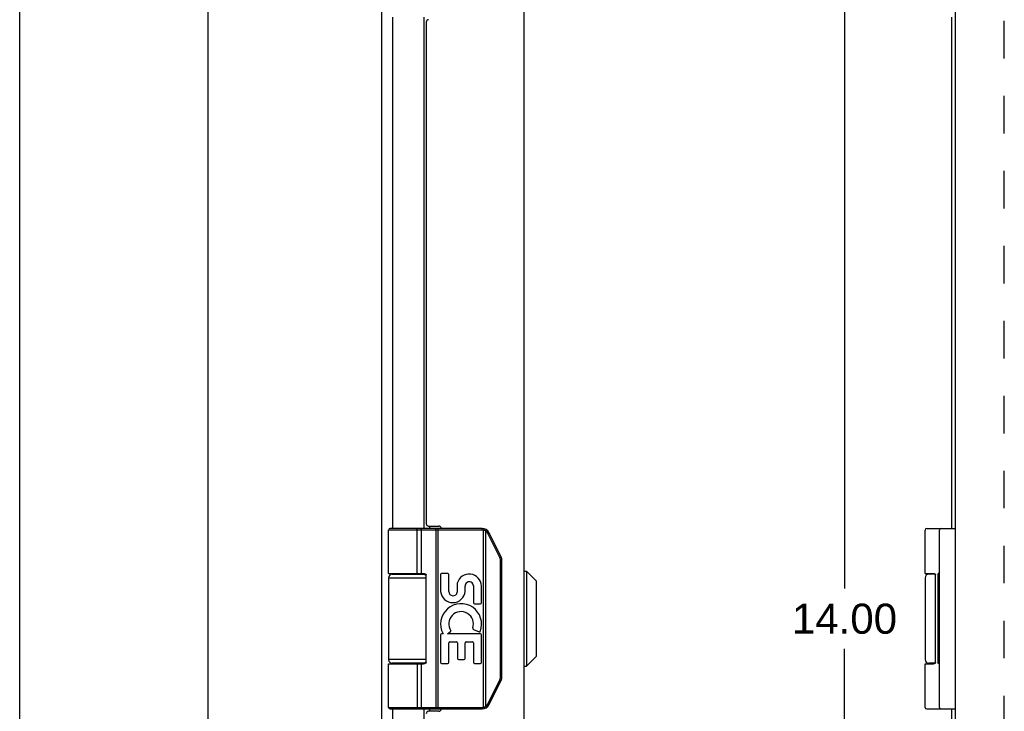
# Model space of a CAD drawing. Header units: inches. Extents: x 0 to 56.7, y 0 to 36.7.
# Tile 6 of 14: x 0 to 8.2, y 18 to 23.7. Entities that reach past the tile are written whole.
import ezdxf

# ---------------------------------------------------------------- set-up
doc = ezdxf.new("R2010")
doc.units = ezdxf.units.IN
doc.header["$LTSCALE"] = 3.116667
doc.header["$MEASUREMENT"] = 0
doc.linetypes.add('HIDDEN', pattern=[0.2, 0.1, -0.1])
doc.layers.get('0').update_dxf_attribs({"linetype": 'CONTINUOUS'})
for name, color, linetype in [('02___PRT_ALL_AXES', 7, 'CONTINUOUS'), ('DEFAULT_2', 8, 'HIDDEN'), ('DIMENSIONS', 7, 'CONTINUOUS')]:
    doc.layers.add(name, color=color, linetype=linetype)
doc.styles.get("Standard").update_dxf_attribs({"font": 'arial.ttf'})
doc.dimstyles.new('DIMSTYLE_1', dxfattribs={"dimtxt": 0.25, "dimasz": 0.333333, "dimexe": 0.09, "dimexo": 0.07, "dimgap": 0.0375, "dimtad": 0, "dimtih": 1, "dimtoh": 1, "dimzin": 4, "dimdsep": 46, "dimtxsty": 'Standard', "dimblk": '_FILLED', "dimblk1": '_FILLED', "dimblk2": '_FILLED', "dimcen": 0.09, "dimazin": 1, "dimtfac": 1, "dimtofl": 0, "dimtmove": 0, "dimatfit": 3, "dimldrblk": '_FILLED', "dimfxl": 0, "dimtolj": 1, "dimtzin": 4, "dimarcsym": 0})

# ---------------------------------------------------------------- blocks, each defined once
blk = doc.blocks.new('_FILLED')
at = {"color": 0, "linetype": 'ByBlock'}
blk.add_solid([(0, 0), (-1, 0.2), (-1, -0.2)], dxfattribs=at)
blk = doc.blocks.new('*D6')
at = {"layer": 'DIMENSIONS', "color": 2, "linetype": 'Continuous'}
for p, q in [((7.5698, 25.7204), (6.5529, 25.7204)), ((6.8529, 25.7204), (6.8529, 18.9704)), ((6.8529, 11.7204), (6.8529, 18.4704)), ((7.5698, 11.7204), (6.5529, 11.7204))]:
    blk.add_line(p, q, dxfattribs=at)
at = {"layer": 'DIMENSIONS', "color": 2, "linetype": 'Continuous', "xscale": 0.3333333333, "yscale": 0.3333333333, "zscale": 0.3333333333}
for p, rotation in [((6.8529, 25.7204), 90), ((6.8529, 11.7204), 270)]:
    blk.add_blockref('_FILLED', p, dxfattribs=dict(at, rotation=rotation))
at = {"layer": 'DIMENSIONS', "color": 2, "linetype": 'Continuous', "insert": (6.8529, 18.8454), "char_height": 0.25, "width": 0.873606, "attachment_point": 2, "line_spacing_factor": 0.9}
blk.add_mtext('14.00', dxfattribs=at)

msp = doc.modelspace()

# ---------------------------------------------------------------- linework, layer by layer
at = {"color": 7, "linetype": 'Continuous'}
for p, q in [((0, 0), (0, 36.6667)), ((3.8427, 19.4704), (3.0783, 19.4704)), ((3.2958, 19.4704), (3.2957, 19.4704)), ((3.2959, 19.4704), (3.2958, 19.4704)), ((3.296, 19.4704), (3.2959, 19.4704)), ((3.2961, 19.4704), (3.296, 19.4704)), ((3.4781, 17.9704), (3.4781, 19.4704)), ((3.8427, 19.4574), (3.8427, 19.4704)), ((7.5358, 19.4704), (7.7726, 19.4704)), ((3.8427, 19.4574), (3.0653, 19.4574)), ((3.3022, 19.0954), (3.3022, 19.4576)), ((3.3022, 19.0954), (3.3022, 19.4576)), ((3.3382, 19.0954), (3.3382, 19.4574)), ((3.4584, 19.4656), (3.4584, 19.4659)), ((3.4585, 19.4653), (3.4584, 19.4656)), ((3.4585, 19.4649), (3.4585, 19.4653)), ((3.4586, 19.4646), (3.4585, 19.4649)), ((3.4586, 19.4642), (3.4586, 19.4646)), ((3.4586, 19.4638), (3.4586, 19.4642)), ((3.4587, 19.4634), (3.4586, 19.4638)), ((3.4587, 19.4631), (3.4587, 19.4634)), ((3.4587, 19.4627), (3.4587, 19.4631)), ((3.4587, 19.4623), (3.4587, 19.4627)), ((3.4588, 19.4619), (3.4587, 19.4623)), ((3.4588, 19.4614), (3.4588, 19.4619)), ((3.4588, 19.461), (3.4588, 19.4614)), ((3.4588, 19.4606), (3.4588, 19.461)), ((3.4588, 19.4602), (3.4588, 19.4606)), ((3.4589, 19.4598), (3.4588, 19.4602)), ((3.4589, 19.4593), (3.4589, 19.4598)), ((3.4589, 19.4589), (3.4589, 19.4593)), ((3.4589, 19.4585), (3.4589, 19.4589)), ((3.4589, 19.458), (3.4589, 19.4585)), ((3.4589, 19.4576), (3.4589, 19.458)), ((3.4589, 19.4576), (3.4589, 17.9832)), ((3.8546, 19.4559), (3.8578, 19.4685)), ((3.8546, 17.9848), (3.8546, 19.4559)), ((3.872, 19.4491), (3.8722, 19.4494)), ((3.872, 17.9917), (3.872, 19.4491)), ((3.8722, 19.4494), (3.8725, 19.45)), ((3.8725, 19.45), (3.8729, 19.4505)), ((3.8729, 19.4505), (3.8732, 19.4511)), ((3.8732, 19.4511), (3.8735, 19.4516)), ((3.8735, 19.4516), (3.8739, 19.4521)), ((3.8739, 19.4521), (3.8741, 19.4525)), ((3.8741, 19.4525), (3.8743, 19.4528)), ((3.8743, 19.4528), (3.8745, 19.4531)), ((3.8745, 19.4531), (3.8747, 19.4535)), ((3.8747, 19.4535), (3.8748, 19.4538)), ((3.8748, 19.4538), (3.875, 19.4541)), ((3.875, 19.4541), (3.8752, 19.4544)), ((3.8752, 19.4544), (3.8754, 19.4547)), ((3.8754, 19.4547), (3.8755, 19.455)), ((3.8755, 19.455), (3.8757, 19.4553)), ((3.8757, 19.4553), (3.8759, 19.4556)), ((3.8759, 19.4556), (3.876, 19.4559)), ((3.876, 19.4559), (3.8762, 19.4562)), ((3.8762, 19.4562), (3.8763, 19.4565)), ((3.8763, 19.4565), (3.8764, 19.4567)), ((3.8888, 19.43), (3.8894, 19.4303)), ((3.9899, 19.2278), (3.8888, 19.43)), ((3.8894, 19.4303), (3.8901, 19.4307)), ((3.8901, 19.4307), (3.8909, 19.4311)), ((3.8909, 19.4311), (3.8916, 19.4315)), ((3.8916, 19.4315), (3.8923, 19.4319)), ((3.8923, 19.4319), (3.893, 19.4322)), ((3.893, 19.4322), (3.8936, 19.4326)), ((3.8936, 19.4326), (3.8941, 19.4329)), ((3.8941, 19.4329), (3.8946, 19.4331)), ((3.8946, 19.4331), (3.895, 19.4334)), ((3.895, 19.4334), (3.8954, 19.4336)), ((3.8954, 19.4336), (3.8958, 19.4338)), ((3.8958, 19.4338), (3.8961, 19.434)), ((3.8961, 19.434), (3.8963, 19.4341)), ((3.8963, 19.4341), (3.8965, 19.4343)), ((3.8965, 19.4343), (3.8968, 19.4344)), ((3.8968, 19.4344), (3.897, 19.4345)), ((3.897, 19.4345), (3.8972, 19.4346)), ((3.8972, 19.4346), (3.8973, 19.4348)), ((3.9997, 19.2336), (3.8986, 19.4358)), ((7.6426, 17.9834), (7.6426, 19.4574)), ((3.9899, 19.2278), (3.9907, 19.2282)), ((3.9907, 19.2282), (3.9914, 19.2286)), ((3.9914, 19.2286), (3.9922, 19.2289)), ((3.9922, 19.2289), (3.9929, 19.2293)), ((3.9929, 19.2293), (3.9936, 19.2297)), ((3.9936, 19.2297), (3.9943, 19.2301)), ((3.9943, 19.2301), (3.9948, 19.2303)), ((3.9948, 19.2303), (3.9952, 19.2306)), ((3.9952, 19.2306), (3.9957, 19.2309)), ((3.9957, 19.2309), (3.9961, 19.2311)), ((3.9961, 19.2311), (3.9965, 19.2313)), ((3.9965, 19.2313), (3.9969, 19.2316)), ((3.9969, 19.2316), (3.9972, 19.2317)), ((3.9972, 19.2317), (3.9974, 19.2319)), ((3.9974, 19.2319), (3.9977, 19.232)), ((3.9977, 19.232), (3.9979, 19.2321)), ((3.9979, 19.2321), (3.9981, 19.2323)), ((3.9981, 19.2323), (3.9983, 19.2324)), ((3.9983, 19.2324), (3.9985, 19.2325)), ((3.9951, 19.2056), (4.0063, 19.2056)), ((3.9951, 18.2351), (3.9951, 19.2056)), ((4.0063, 18.2351), (4.0063, 19.2056)), ((3.0953, 19.0904), (3.3741, 19.0904)), ((3.3763, 18.3554), (3.3763, 19.0854)), ((4.1911, 19.1144), (4.2098, 19.1144)), ((4.1911, 18.3263), (4.1911, 19.1144)), ((4.2098, 19.1144), (4.2098, 18.3263)), ((4.2098, 19.1144), (4.293, 19.0313)), ((7.6067, 19.0904), (7.5528, 19.0904)), ((7.6083, 18.3554), (7.6083, 19.0854)), ((3.0653, 19.0604), (3.3763, 19.0604)), ((4.293, 18.4095), (4.293, 19.0313)), ((4.295, 18.4145), (4.295, 19.0263)), ((4.2098, 18.3263), (4.293, 18.4095)), ((3.3763, 18.3804), (3.0653, 18.3804)), ((3.0653, 18.3454), (3.3564, 18.3454)), ((3.3741, 18.3504), (3.0953, 18.3504)), ((3.3382, 17.9834), (3.3382, 18.3454)), ((4.1911, 18.3263), (4.2098, 18.3263)), ((7.5228, 18.3454), (7.5926, 18.3454)), ((7.6067, 18.3504), (7.5528, 18.3504)), ((3.8888, 18.0108), (3.9899, 18.213)), ((3.8986, 18.0049), (3.9997, 18.2072)), ((3.9899, 18.213), (3.9909, 18.2125)), ((3.9909, 18.2125), (3.9916, 18.2121)), ((3.9916, 18.2121), (3.9924, 18.2117)), ((3.9924, 18.2117), (3.9931, 18.2114)), ((3.9931, 18.2114), (3.9938, 18.211)), ((3.9938, 18.211), (3.9943, 18.2107)), ((3.9943, 18.2107), (3.9948, 18.2104)), ((3.9948, 18.2104), (3.9952, 18.2102)), ((3.9951, 18.2351), (4.0063, 18.2351)), ((3.9952, 18.2102), (3.9957, 18.2099)), ((3.9957, 18.2099), (3.9961, 18.2097)), ((3.9961, 18.2097), (3.9965, 18.2094)), ((3.9965, 18.2094), (3.9969, 18.2092)), ((3.9969, 18.2092), (3.9972, 18.2091)), ((3.9972, 18.2091), (3.9974, 18.2089)), ((3.9974, 18.2089), (3.9977, 18.2088)), ((3.9977, 18.2088), (3.9979, 18.2086)), ((3.9979, 18.2086), (3.9981, 18.2085)), ((3.9981, 18.2085), (3.9983, 18.2084)), ((3.8888, 18.0108), (3.8897, 18.0103)), ((3.8897, 18.0103), (3.8905, 18.0099)), ((3.8905, 18.0099), (3.8912, 18.0095)), ((3.8912, 18.0095), (3.892, 18.0091)), ((3.892, 18.0091), (3.8927, 18.0087)), ((3.8927, 18.0087), (3.8933, 18.0084)), ((3.8933, 18.0084), (3.8938, 18.0081)), ((3.8938, 18.0081), (3.8943, 18.0078)), ((3.8943, 18.0078), (3.8947, 18.0076)), ((3.8947, 18.0076), (3.8951, 18.0073)), ((3.8951, 18.0073), (3.8956, 18.0071)), ((3.8956, 18.0071), (3.8958, 18.0069)), ((3.8958, 18.0069), (3.8961, 18.0068)), ((3.8961, 18.0068), (3.8963, 18.0067)), ((3.8963, 18.0067), (3.8965, 18.0065)), ((3.8965, 18.0065), (3.8968, 18.0064)), ((3.8968, 18.0064), (3.897, 18.0063)), ((3.897, 18.0063), (3.8972, 18.0061)), ((3.0653, 17.9834), (3.8427, 17.9834)), ((3.0783, 17.9704), (3.8427, 17.9704)), ((3.2958, 17.9704), (3.2957, 17.9704)), ((3.2959, 17.9704), (3.2958, 17.9704)), ((3.296, 17.9704), (3.2959, 17.9704)), ((3.2961, 17.9704), (3.296, 17.9704)), ((3.2962, 17.9704), (3.2961, 17.9704)), ((3.4585, 17.9755), (3.4584, 17.9752)), ((3.4586, 17.9762), (3.4585, 17.9759)), ((3.4585, 17.9759), (3.4585, 17.9755)), ((3.4587, 17.9773), (3.4586, 17.977)), ((3.4586, 17.977), (3.4586, 17.9766)), ((3.4586, 17.9766), (3.4586, 17.9762)), ((3.4588, 17.9789), (3.4587, 17.9785)), ((3.4587, 17.9785), (3.4587, 17.9781)), ((3.4587, 17.9781), (3.4587, 17.9777)), ((3.4587, 17.9777), (3.4587, 17.9773)), ((3.4589, 17.981), (3.4588, 17.9806)), ((3.4588, 17.9806), (3.4588, 17.9802)), ((3.4588, 17.9802), (3.4588, 17.9797)), ((3.4588, 17.9797), (3.4588, 17.9793)), ((3.4588, 17.9793), (3.4588, 17.9789)), ((3.4589, 17.9832), (3.4589, 17.9827)), ((3.4589, 17.9827), (3.4589, 17.9823)), ((3.4589, 17.9823), (3.4589, 17.9819)), ((3.4589, 17.9819), (3.4589, 17.9814)), ((3.4589, 17.9814), (3.4589, 17.981)), ((3.8427, 17.9834), (3.8427, 17.9704)), ((3.8546, 17.9848), (3.8578, 17.9722)), ((3.872, 17.9917), (3.8723, 17.9912)), ((3.8723, 17.9912), (3.8726, 17.9906)), ((3.8726, 17.9906), (3.873, 17.9901)), ((3.873, 17.9901), (3.8733, 17.9895)), ((3.8733, 17.9895), (3.8736, 17.989)), ((3.8736, 17.989), (3.874, 17.9885)), ((3.874, 17.9885), (3.8742, 17.9882)), ((3.8742, 17.9882), (3.8744, 17.9878)), ((3.8744, 17.9878), (3.8746, 17.9875)), ((3.8746, 17.9875), (3.8748, 17.9872)), ((3.8748, 17.9872), (3.8749, 17.9868)), ((3.8749, 17.9868), (3.8751, 17.9865)), ((3.8751, 17.9865), (3.8753, 17.9862)), ((3.8753, 17.9862), (3.8755, 17.9859)), ((3.8755, 17.9859), (3.8756, 17.9856)), ((3.8756, 17.9856), (3.8758, 17.9853)), ((3.8758, 17.9853), (3.8759, 17.985)), ((3.8759, 17.985), (3.8761, 17.9847)), ((3.8761, 17.9847), (3.8762, 17.9845)), ((7.5358, 17.9704), (7.7726, 17.9704))]:
    msp.add_line(p, q, dxfattribs=at)
at = {"color": 3, "linetype": 'Continuous'}
for p, q in [((3.0069, 25.6604), (3.0069, 11.7804)), ((7.7726, 25.6254), (7.7726, 11.8154)), ((1.5628, 25.6004), (1.5628, 11.8404)), ((4.188, 25.5704), (4.188, 11.8704)), ((3.0988, 23.7204), (3.0988, 19.4704)), ((3.3617, 19.4704), (3.3617, 23.7204)), ((3.378, 23.6804), (3.378, 19.5104)), ((7.7431, 23.7204), (7.7431, 19.4704)), ((3.398, 19.4904), (3.483, 19.4904)), ((3.4077, 19.4704), (3.4077, 19.4904)), ((3.0988, 19.0954), (3.0988, 19.0904)), ((3.3617, 19.0904), (3.3617, 19.0951)), ((3.0988, 18.3504), (3.0988, 18.3454)), ((3.3617, 18.3457), (3.3617, 18.3504)), ((3.0988, 17.9704), (3.0988, 13.7204)), ((3.3617, 13.7204), (3.3617, 17.9704)), ((3.483, 17.9504), (3.398, 17.9504)), ((3.4077, 17.9504), (3.4077, 17.9704)), ((7.7431, 17.9704), (7.7431, 13.7204))]:
    msp.add_line(p, q, dxfattribs=at)
at = {"color": 7, "linetype": 'Continuous'}
for points in [[(3.3022, 19.4576), (3.3022, 19.4578), (3.3022, 19.458), (3.3022, 19.4583), (3.3022, 19.4585), (3.3022, 19.4587), (3.3022, 19.4589), (3.3022, 19.4591), (3.3022, 19.4593), (3.3022, 19.4596), (3.3021, 19.4598), (3.3021, 19.46), (3.3021, 19.4602), (3.3021, 19.4604), (3.302, 19.4606), (3.302, 19.4608), (3.302, 19.461), (3.302, 19.4612), (3.3019, 19.4614), (3.3019, 19.4617), (3.3019, 19.4619), (3.3018, 19.4621), (3.3018, 19.4623), (3.3017, 19.4625), (3.3017, 19.4627), (3.3016, 19.4629), (3.3016, 19.4631), (3.3015, 19.4633), (3.3015, 19.4634), (3.3014, 19.4636), (3.3014, 19.4638), (3.3013, 19.464), (3.3013, 19.4642), (3.3012, 19.4644), (3.3012, 19.4646), (3.3011, 19.4647), (3.301, 19.4649), (3.301, 19.4651), (3.3009, 19.4653), (3.3008, 19.4654), (3.3008, 19.4656), (3.3007, 19.4658), (3.3006, 19.4659), (3.3006, 19.4661), (3.3005, 19.4663), (3.3004, 19.4664), (3.3003, 19.4666), (3.3003, 19.4667), (3.3002, 19.4669), (3.3001, 19.467), (3.3, 19.4672), (3.2999, 19.4673), (3.2998, 19.4675), (3.2998, 19.4676), (3.2997, 19.4677), (3.2996, 19.4679), (3.2995, 19.468), (3.2994, 19.4681), (3.2993, 19.4682), (3.2992, 19.4683), (3.2991, 19.4685), (3.299, 19.4686), (3.2989, 19.4687), (3.2988, 19.4688), (3.2988, 19.4689), (3.2987, 19.469), (3.2986, 19.4691), (3.2985, 19.4692), (3.2984, 19.4693), (3.2983, 19.4694), (3.2982, 19.4694), (3.2981, 19.4695), (3.298, 19.4696), (3.2978, 19.4697), (3.2977, 19.4697), (3.2976, 19.4698), (3.2975, 19.4699), (3.2974, 19.4699), (3.2973, 19.47), (3.2972, 19.47), (3.2971, 19.4701), (3.297, 19.4701), (3.2969, 19.4702), (3.2968, 19.4702), (3.2967, 19.4702), (3.2966, 19.4703), (3.2965, 19.4703), (3.2964, 19.4703), (3.2962, 19.4703), (3.2961, 19.4704)], [(3.3022, 19.4576), (3.3022, 19.4578), (3.3022, 19.458), (3.3022, 19.4583), (3.3022, 19.4585), (3.3022, 19.4587), (3.3022, 19.4589), (3.3022, 19.4591), (3.3021, 19.4593), (3.3021, 19.4596), (3.3021, 19.4598), (3.3021, 19.46), (3.3021, 19.4602), (3.302, 19.4604), (3.302, 19.4606), (3.302, 19.4608), (3.302, 19.461), (3.3019, 19.4612), (3.3019, 19.4614), (3.3019, 19.4617), (3.3018, 19.4619), (3.3018, 19.4621), (3.3017, 19.4623), (3.3017, 19.4625), (3.3017, 19.4627), (3.3016, 19.4629), (3.3016, 19.4631), (3.3015, 19.4633), (3.3015, 19.4634), (3.3014, 19.4636), (3.3014, 19.4638), (3.3013, 19.464), (3.3012, 19.4642), (3.3012, 19.4644), (3.3011, 19.4646), (3.3011, 19.4647), (3.301, 19.4649), (3.3009, 19.4651), (3.3009, 19.4653), (3.3008, 19.4654), (3.3007, 19.4656), (3.3007, 19.4658), (3.3006, 19.4659), (3.3005, 19.4661), (3.3005, 19.4663), (3.3004, 19.4664), (3.3003, 19.4666), (3.3002, 19.4667), (3.3001, 19.4669), (3.3001, 19.467), (3.3, 19.4672), (3.2999, 19.4673), (3.2998, 19.4675), (3.2997, 19.4676), (3.2996, 19.4677), (3.2996, 19.4679), (3.2995, 19.468), (3.2994, 19.4681), (3.2993, 19.4682), (3.2992, 19.4683), (3.2991, 19.4685), (3.299, 19.4686), (3.2989, 19.4687), (3.2988, 19.4688), (3.2987, 19.4689), (3.2986, 19.469), (3.2985, 19.4691), (3.2984, 19.4692), (3.2983, 19.4693), (3.2982, 19.4694), (3.2981, 19.4694), (3.298, 19.4695), (3.2979, 19.4696), (3.2978, 19.4697), (3.2977, 19.4697), (3.2976, 19.4698), (3.2975, 19.4699), (3.2974, 19.4699), (3.2973, 19.47), (3.2972, 19.47), (3.2971, 19.4701), (3.297, 19.4701), (3.2969, 19.4702), (3.2968, 19.4702), (3.2966, 19.4702), (3.2965, 19.4703), (3.2964, 19.4703), (3.2963, 19.4703), (3.2962, 19.4703)], [(3.3382, 19.4574), (3.3382, 19.4576), (3.3382, 19.4578), (3.3382, 19.458), (3.3382, 19.4583), (3.3382, 19.4585), (3.3382, 19.4587), (3.3381, 19.4589), (3.3381, 19.4591), (3.3381, 19.4593), (3.3381, 19.4596), (3.338, 19.4598), (3.338, 19.46), (3.338, 19.4602), (3.3379, 19.4604), (3.3379, 19.4606), (3.3379, 19.4608), (3.3378, 19.461), (3.3378, 19.4612), (3.3377, 19.4614), (3.3377, 19.4617), (3.3376, 19.4619), (3.3376, 19.4621), (3.3375, 19.4623), (3.3374, 19.4625), (3.3374, 19.4627), (3.3373, 19.4629), (3.3372, 19.4631), (3.3372, 19.4633), (3.3371, 19.4634), (3.337, 19.4636), (3.3369, 19.4638), (3.3368, 19.464), (3.3368, 19.4642), (3.3367, 19.4644), (3.3366, 19.4646), (3.3365, 19.4647), (3.3364, 19.4649), (3.3363, 19.4651), (3.3362, 19.4653), (3.3361, 19.4654), (3.336, 19.4656), (3.3359, 19.4658), (3.3358, 19.4659), (3.3357, 19.4661), (3.3356, 19.4663), (3.3354, 19.4664), (3.3353, 19.4666), (3.3352, 19.4667), (3.3351, 19.4669), (3.335, 19.467), (3.3348, 19.4672), (3.3347, 19.4673), (3.3346, 19.4675), (3.3345, 19.4676), (3.3343, 19.4677), (3.3342, 19.4679), (3.3341, 19.468), (3.3339, 19.4681), (3.3338, 19.4682), (3.3337, 19.4683), (3.3335, 19.4685), (3.3334, 19.4686), (3.3332, 19.4687), (3.3331, 19.4688), (3.333, 19.4689), (3.3328, 19.469), (3.3327, 19.4691), (3.3325, 19.4692), (3.3324, 19.4693), (3.3322, 19.4694), (3.3321, 19.4694), (3.3319, 19.4695), (3.3318, 19.4696), (3.3316, 19.4697), (3.3314, 19.4697), (3.3313, 19.4698), (3.3311, 19.4699), (3.331, 19.4699), (3.3308, 19.47), (3.3307, 19.47), (3.3305, 19.4701), (3.3303, 19.4701), (3.3302, 19.4702), (3.33, 19.4702), (3.3298, 19.4702), (3.3297, 19.4703), (3.3295, 19.4703), (3.3294, 19.4703), (3.3292, 19.4703), (3.329, 19.4704), (3.3289, 19.4704), (3.3287, 19.4704), (3.3285, 19.4704), (3.3284, 19.4704)], [(3.4584, 19.4659), (3.4584, 19.4661), (3.4584, 19.4663), (3.4583, 19.4664), (3.4583, 19.4666), (3.4583, 19.4667), (3.4583, 19.4669), (3.4582, 19.467), (3.4582, 19.4672), (3.4582, 19.4673), (3.4582, 19.4675), (3.4581, 19.4676), (3.4581, 19.4677), (3.4581, 19.4679), (3.4581, 19.468), (3.458, 19.4681), (3.458, 19.4682), (3.458, 19.4683), (3.4579, 19.4685), (3.4579, 19.4686), (3.4579, 19.4687), (3.4579, 19.4688), (3.4578, 19.4689), (3.4578, 19.469), (3.4578, 19.4691), (3.4577, 19.4692), (3.4577, 19.4693), (3.4577, 19.4694), (3.4576, 19.4694), (3.4576, 19.4695), (3.4576, 19.4696), (3.4575, 19.4697), (3.4575, 19.4697), (3.4575, 19.4698), (3.4575, 19.4699), (3.4574, 19.4699), (3.4574, 19.47), (3.4574, 19.47), (3.4573, 19.4701), (3.4573, 19.4701), (3.4573, 19.4702), (3.4572, 19.4702), (3.4572, 19.4702), (3.4572, 19.4703), (3.4571, 19.4703), (3.4571, 19.4703), (3.4571, 19.4703), (3.457, 19.4704), (3.457, 19.4704), (3.457, 19.4704), (3.4569, 19.4704), (3.4569, 19.4704)], [(3.872, 19.4491), (3.8714, 19.4494), (3.8709, 19.4497), (3.8704, 19.45), (3.8699, 19.4502), (3.8694, 19.4505), (3.8689, 19.4508), (3.8684, 19.4511), (3.8678, 19.4513), (3.8673, 19.4516), (3.8668, 19.4518), (3.8663, 19.4521), (3.8657, 19.4523), (3.8652, 19.4525), (3.8646, 19.4528), (3.8641, 19.453), (3.8636, 19.4532), (3.863, 19.4534), (3.8625, 19.4536), (3.8619, 19.4538), (3.8614, 19.454), (3.8608, 19.4542), (3.8603, 19.4544), (3.8597, 19.4546), (3.8592, 19.4547), (3.8586, 19.4549), (3.858, 19.4551), (3.8575, 19.4552), (3.8569, 19.4554), (3.8563, 19.4555), (3.8558, 19.4557), (3.8552, 19.4558), (3.8546, 19.4559)], [(3.8888, 19.43), (3.8885, 19.4305), (3.8883, 19.431), (3.888, 19.4314), (3.8878, 19.4319), (3.8875, 19.4324), (3.8873, 19.4328), (3.887, 19.4333), (3.8867, 19.4338), (3.8864, 19.4342), (3.8861, 19.4347), (3.8858, 19.4351), (3.8856, 19.4356), (3.8852, 19.436), (3.8849, 19.4364), (3.8846, 19.4369), (3.8843, 19.4373), (3.884, 19.4377), (3.8837, 19.4382), (3.8833, 19.4386), (3.883, 19.439), (3.8827, 19.4394), (3.8823, 19.4398), (3.882, 19.4402), (3.8816, 19.4406), (3.8813, 19.441), (3.8809, 19.4414), (3.8805, 19.4418), (3.8802, 19.4422), (3.8798, 19.4426), (3.8794, 19.443), (3.879, 19.4434), (3.8786, 19.4437), (3.8783, 19.4441), (3.8779, 19.4445), (3.8775, 19.4448), (3.8771, 19.4452), (3.8767, 19.4455), (3.8762, 19.4459), (3.8758, 19.4462), (3.8754, 19.4466), (3.875, 19.4469), (3.8746, 19.4472), (3.8741, 19.4475), (3.8737, 19.4479), (3.8733, 19.4482), (3.8728, 19.4485), (3.8724, 19.4488), (3.872, 19.4491)], [(3.8764, 19.4567), (3.8765, 19.4568), (3.8765, 19.457), (3.8766, 19.4571), (3.8767, 19.4572), (3.8767, 19.4573), (3.8768, 19.4574), (3.8768, 19.4576), (3.8769, 19.4577), (3.8769, 19.4578), (3.877, 19.4579), (3.877, 19.458), (3.877, 19.4581), (3.8771, 19.4582), (3.8771, 19.4583), (3.8772, 19.4584), (3.8772, 19.4585), (3.8772, 19.4586), (3.8773, 19.4587), (3.8773, 19.4587), (3.8773, 19.4588), (3.8773, 19.4589), (3.8774, 19.459), (3.8774, 19.459), (3.8774, 19.4591), (3.8774, 19.4592), (3.8774, 19.4592), (3.8774, 19.4593), (3.8774, 19.4594), (3.8775, 19.4594), (3.8775, 19.4595), (3.8775, 19.4595), (3.8775, 19.4596), (3.8775, 19.4596), (3.8775, 19.4597), (3.8775, 19.4597), (3.8775, 19.4597), (3.8774, 19.4598), (3.8774, 19.4598), (3.8774, 19.4598), (3.8774, 19.4598), (3.8774, 19.4599), (3.8774, 19.4599), (3.8774, 19.4599)], [(3.8973, 19.4348), (3.8974, 19.4348), (3.8975, 19.4349), (3.8976, 19.4349), (3.8977, 19.435), (3.8977, 19.435), (3.8978, 19.4351), (3.8979, 19.4351), (3.898, 19.4352), (3.898, 19.4352), (3.8981, 19.4353), (3.8981, 19.4353), (3.8982, 19.4354), (3.8982, 19.4354), (3.8983, 19.4354), (3.8983, 19.4355), (3.8984, 19.4355), (3.8984, 19.4355), (3.8984, 19.4356), (3.8985, 19.4356), (3.8985, 19.4356), (3.8985, 19.4357), (3.8986, 19.4357), (3.8986, 19.4357), (3.8986, 19.4357), (3.8986, 19.4358), (3.8986, 19.4358), (3.8986, 19.4358), (3.8986, 19.4358), (3.8986, 19.4358), (3.8986, 19.4358)], [(3.9951, 19.2056), (3.9951, 19.2062), (3.9951, 19.2067), (3.9951, 19.2073), (3.9951, 19.2078), (3.9951, 19.2084), (3.995, 19.2089), (3.995, 19.2095), (3.9949, 19.21), (3.9949, 19.2105), (3.9948, 19.2111), (3.9948, 19.2116), (3.9947, 19.2122), (3.9946, 19.2127), (3.9945, 19.2132), (3.9945, 19.2138), (3.9944, 19.2143), (3.9943, 19.2149), (3.9942, 19.2154), (3.9941, 19.2159), (3.9939, 19.2165), (3.9938, 19.217), (3.9937, 19.2175), (3.9936, 19.2181), (3.9934, 19.2186), (3.9933, 19.2191), (3.9931, 19.2196), (3.993, 19.2202), (3.9928, 19.2207), (3.9926, 19.2212), (3.9925, 19.2217), (3.9923, 19.2222), (3.9921, 19.2228), (3.9919, 19.2233), (3.9917, 19.2238), (3.9915, 19.2243), (3.9913, 19.2248), (3.9911, 19.2253), (3.9908, 19.2258), (3.9906, 19.2263), (3.9904, 19.2268), (3.9902, 19.2273), (3.9899, 19.2278)], [(3.9985, 19.2325), (3.9986, 19.2326), (3.9986, 19.2326), (3.9987, 19.2327), (3.9988, 19.2327), (3.9989, 19.2328), (3.9989, 19.2328), (3.999, 19.2329), (3.9991, 19.2329), (3.9991, 19.233), (3.9992, 19.233), (3.9993, 19.2331), (3.9993, 19.2331), (3.9994, 19.2331), (3.9994, 19.2332), (3.9995, 19.2332), (3.9995, 19.2333), (3.9995, 19.2333), (3.9996, 19.2333), (3.9996, 19.2334), (3.9996, 19.2334), (3.9997, 19.2334), (3.9997, 19.2334), (3.9997, 19.2335), (3.9997, 19.2335), (3.9997, 19.2335), (3.9997, 19.2335), (3.9997, 19.2335), (3.9997, 19.2336), (3.9997, 19.2336), (3.9997, 19.2336)], [(3.0653, 19.0954), (3.3564, 19.0954), (3.3571, 19.0954), (3.3577, 19.0954), (3.3584, 19.0953), (3.359, 19.0953), (3.3597, 19.0953), (3.3603, 19.0952), (3.3609, 19.0952), (3.3615, 19.0951), (3.362, 19.0951), (3.3625, 19.095), (3.363, 19.095), (3.3635, 19.0949), (3.364, 19.0948), (3.3645, 19.0947), (3.3649, 19.0947), (3.3653, 19.0946), (3.3657, 19.0945), (3.3661, 19.0944), (3.3665, 19.0943), (3.3669, 19.0942), (3.3672, 19.0941), (3.3676, 19.094), (3.3679, 19.0939), (3.3682, 19.0938), (3.3686, 19.0937), (3.3689, 19.0936), (3.3692, 19.0935), (3.3694, 19.0933), (3.3697, 19.0932), (3.37, 19.0931), (3.3702, 19.093), (3.3705, 19.0929), (3.3707, 19.0928), (3.3709, 19.0926), (3.3712, 19.0925), (3.3714, 19.0924), (3.3716, 19.0923), (3.3718, 19.0922), (3.372, 19.092), (3.3722, 19.0919), (3.3724, 19.0918), (3.3725, 19.0917), (3.3727, 19.0916), (3.3729, 19.0914), (3.373, 19.0913), (3.3732, 19.0912), (3.3733, 19.0911), (3.3735, 19.0909), (3.3736, 19.0908), (3.3737, 19.0907), (3.3739, 19.0906), (3.374, 19.0904), (3.3741, 19.0903), (3.3742, 19.0902), (3.3743, 19.0901), (3.3744, 19.09), (3.3745, 19.0898), (3.3746, 19.0897), (3.3747, 19.0896), (3.3748, 19.0895), (3.3749, 19.0894), (3.375, 19.0893), (3.3751, 19.0891), (3.3752, 19.089), (3.3752, 19.0889), (3.3753, 19.0888), (3.3754, 19.0887), (3.3754, 19.0886), (3.3755, 19.0884), (3.3756, 19.0883), (3.3756, 19.0882), (3.3757, 19.0881), (3.3757, 19.088), (3.3758, 19.0879), (3.3758, 19.0878), (3.3759, 19.0877), (3.3759, 19.0875), (3.3759, 19.0874), (3.376, 19.0873), (3.376, 19.0872), (3.376, 19.0871), (3.3761, 19.087), (3.3761, 19.0869), (3.3761, 19.0868), (3.3761, 19.0867), (3.3762, 19.0866), (3.3762, 19.0865), (3.3762, 19.0863), (3.3762, 19.0862), (3.3762, 19.0861), (3.3763, 19.086), (3.3763, 19.0859), (3.3763, 19.0858), (3.3763, 19.0857), (3.3763, 19.0856), (3.3763, 19.0855), (3.3763, 19.0854)], [(7.5228, 19.0954), (7.5926, 19.0954), (7.5932, 19.0954), (7.5938, 19.0954), (7.5944, 19.0953), (7.5949, 19.0953), (7.5955, 19.0953), (7.596, 19.0952), (7.5965, 19.0952), (7.597, 19.0951), (7.5975, 19.0951), (7.5979, 19.095), (7.5983, 19.095), (7.5987, 19.0949), (7.5991, 19.0948), (7.5995, 19.0947), (7.5998, 19.0947), (7.6002, 19.0946), (7.6005, 19.0945), (7.6008, 19.0944), (7.6011, 19.0943), (7.6014, 19.0942), (7.6017, 19.0941), (7.6019, 19.094), (7.6022, 19.0939), (7.6024, 19.0938), (7.6027, 19.0937), (7.6029, 19.0936), (7.6031, 19.0935), (7.6033, 19.0933), (7.6035, 19.0932), (7.6037, 19.0931), (7.6039, 19.093), (7.6041, 19.0929), (7.6043, 19.0928), (7.6045, 19.0926), (7.6046, 19.0925), (7.6048, 19.0924), (7.6049, 19.0923), (7.6051, 19.0922), (7.6052, 19.092), (7.6054, 19.0919), (7.6055, 19.0918), (7.6056, 19.0917), (7.6057, 19.0916), (7.6059, 19.0914), (7.606, 19.0913), (7.6061, 19.0912), (7.6062, 19.0911), (7.6063, 19.0909), (7.6064, 19.0908), (7.6065, 19.0907), (7.6066, 19.0906), (7.6067, 19.0904), (7.6067, 19.0903), (7.6068, 19.0902), (7.6069, 19.0901), (7.607, 19.09), (7.607, 19.0898), (7.6071, 19.0897), (7.6072, 19.0896), (7.6072, 19.0895), (7.6073, 19.0894), (7.6074, 19.0893), (7.6074, 19.0891), (7.6075, 19.089), (7.6075, 19.0889), (7.6076, 19.0888), (7.6076, 19.0887), (7.6077, 19.0886), (7.6077, 19.0884), (7.6078, 19.0883), (7.6078, 19.0882), (7.6078, 19.0881), (7.6079, 19.088), (7.6079, 19.0879), (7.6079, 19.0878), (7.608, 19.0877), (7.608, 19.0875), (7.608, 19.0874), (7.608, 19.0873), (7.6081, 19.0872), (7.6081, 19.0871), (7.6081, 19.087), (7.6081, 19.0869), (7.6081, 19.0868), (7.6082, 19.0867), (7.6082, 19.0866), (7.6082, 19.0865), (7.6082, 19.0863), (7.6082, 19.0862), (7.6082, 19.0861), (7.6082, 19.086), (7.6082, 19.0859), (7.6082, 19.0858), (7.6082, 19.0857), (7.6083, 19.0856), (7.6083, 19.0855), (7.6083, 19.0854)], [(3.3022, 18.3454), (3.3022, 17.9832), (3.3022, 17.983), (3.3022, 17.9827), (3.3022, 17.9825), (3.3022, 17.9823), (3.3022, 17.9821), (3.3022, 17.9819), (3.3022, 17.9817), (3.3021, 17.9814), (3.3021, 17.9812), (3.3021, 17.981), (3.3021, 17.9808), (3.3021, 17.9806), (3.302, 17.9804), (3.302, 17.9802), (3.302, 17.98), (3.302, 17.9797), (3.3019, 17.9795), (3.3019, 17.9793), (3.3019, 17.9791), (3.3018, 17.9789), (3.3018, 17.9787), (3.3017, 17.9785), (3.3017, 17.9783), (3.3017, 17.9781), (3.3016, 17.9779), (3.3016, 17.9777), (3.3015, 17.9775), (3.3015, 17.9773), (3.3014, 17.9771), (3.3014, 17.977), (3.3013, 17.9768), (3.3012, 17.9766), (3.3012, 17.9764), (3.3011, 17.9762), (3.3011, 17.976), (3.301, 17.9759), (3.3009, 17.9757), (3.3009, 17.9755), (3.3008, 17.9753), (3.3007, 17.9752), (3.3007, 17.975), (3.3006, 17.9748), (3.3005, 17.9747), (3.3005, 17.9745), (3.3004, 17.9744), (3.3003, 17.9742), (3.3002, 17.974), (3.3001, 17.9739), (3.3001, 17.9737), (3.3, 17.9736), (3.2999, 17.9735), (3.2998, 17.9733), (3.2997, 17.9732), (3.2996, 17.9731), (3.2996, 17.9729), (3.2995, 17.9728), (3.2994, 17.9727), (3.2993, 17.9725), (3.2992, 17.9724), (3.2991, 17.9723), (3.299, 17.9722), (3.2989, 17.9721), (3.2988, 17.972), (3.2987, 17.9719), (3.2986, 17.9718), (3.2985, 17.9717), (3.2984, 17.9716), (3.2983, 17.9715), (3.2982, 17.9714), (3.2981, 17.9713), (3.298, 17.9713), (3.2979, 17.9712), (3.2978, 17.9711), (3.2977, 17.971), (3.2976, 17.971), (3.2975, 17.9709), (3.2974, 17.9708), (3.2973, 17.9708), (3.2972, 17.9707), (3.2971, 17.9707), (3.297, 17.9706), (3.2969, 17.9706), (3.2968, 17.9706), (3.2966, 17.9705), (3.2965, 17.9705), (3.2964, 17.9705), (3.2963, 17.9705), (3.2962, 17.9704)], [(3.3022, 18.3454), (3.3022, 17.9832), (3.3022, 17.983), (3.3022, 17.9827), (3.3022, 17.9825), (3.3022, 17.9823), (3.3022, 17.9821), (3.3022, 17.9819), (3.3022, 17.9817), (3.3022, 17.9814), (3.3022, 17.9812), (3.3021, 17.981), (3.3021, 17.9808), (3.3021, 17.9806), (3.3021, 17.9804), (3.302, 17.9802), (3.302, 17.98), (3.302, 17.9797), (3.302, 17.9795), (3.3019, 17.9793), (3.3019, 17.9791), (3.3019, 17.9789), (3.3018, 17.9787), (3.3018, 17.9785), (3.3017, 17.9783), (3.3017, 17.9781), (3.3016, 17.9779), (3.3016, 17.9777), (3.3015, 17.9775), (3.3015, 17.9773), (3.3014, 17.9771), (3.3014, 17.977), (3.3013, 17.9768), (3.3013, 17.9766), (3.3012, 17.9764), (3.3012, 17.9762), (3.3011, 17.976), (3.301, 17.9759), (3.301, 17.9757), (3.3009, 17.9755), (3.3008, 17.9753), (3.3008, 17.9752), (3.3007, 17.975), (3.3006, 17.9748), (3.3006, 17.9747), (3.3005, 17.9745), (3.3004, 17.9744), (3.3003, 17.9742), (3.3003, 17.974), (3.3002, 17.9739), (3.3001, 17.9737), (3.3, 17.9736), (3.2999, 17.9735), (3.2998, 17.9733), (3.2998, 17.9732), (3.2997, 17.9731), (3.2996, 17.9729), (3.2995, 17.9728), (3.2994, 17.9727), (3.2993, 17.9725), (3.2992, 17.9724), (3.2991, 17.9723), (3.299, 17.9722), (3.2989, 17.9721), (3.2988, 17.972), (3.2988, 17.9719), (3.2987, 17.9718), (3.2986, 17.9717), (3.2985, 17.9716), (3.2984, 17.9715), (3.2983, 17.9714), (3.2982, 17.9713), (3.2981, 17.9713), (3.298, 17.9712), (3.2978, 17.9711), (3.2977, 17.971), (3.2976, 17.971), (3.2975, 17.9709), (3.2974, 17.9708), (3.2973, 17.9708), (3.2972, 17.9707), (3.2971, 17.9707), (3.297, 17.9706), (3.2969, 17.9706), (3.2968, 17.9706), (3.2967, 17.9705), (3.2966, 17.9705), (3.2965, 17.9705), (3.2964, 17.9705), (3.2962, 17.9704)], [(3.3763, 18.3554), (3.3763, 18.3553), (3.3763, 18.3552), (3.3763, 18.3551), (3.3763, 18.355), (3.3763, 18.3549), (3.3763, 18.3547), (3.3762, 18.3546), (3.3762, 18.3545), (3.3762, 18.3544), (3.3762, 18.3543), (3.3762, 18.3542), (3.3761, 18.3541), (3.3761, 18.354), (3.3761, 18.3539), (3.3761, 18.3538), (3.376, 18.3537), (3.376, 18.3536), (3.376, 18.3535), (3.3759, 18.3533), (3.3759, 18.3532), (3.3759, 18.3531), (3.3758, 18.353), (3.3758, 18.3529), (3.3757, 18.3528), (3.3757, 18.3527), (3.3756, 18.3526), (3.3756, 18.3524), (3.3755, 18.3523), (3.3754, 18.3522), (3.3754, 18.3521), (3.3753, 18.352), (3.3752, 18.3519), (3.3752, 18.3518), (3.3751, 18.3516), (3.375, 18.3515), (3.3749, 18.3514), (3.3748, 18.3513), (3.3747, 18.3512), (3.3746, 18.3511), (3.3745, 18.3509), (3.3744, 18.3508), (3.3743, 18.3507), (3.3742, 18.3506), (3.3741, 18.3504), (3.374, 18.3503), (3.3739, 18.3502), (3.3737, 18.3501), (3.3736, 18.35), (3.3735, 18.3498), (3.3733, 18.3497), (3.3732, 18.3496), (3.373, 18.3495), (3.3729, 18.3493), (3.3727, 18.3492), (3.3725, 18.3491), (3.3724, 18.349), (3.3722, 18.3489), (3.372, 18.3487), (3.3718, 18.3486), (3.3716, 18.3485), (3.3714, 18.3484), (3.3712, 18.3482), (3.3709, 18.3481), (3.3707, 18.348), (3.3705, 18.3479), (3.3702, 18.3478), (3.37, 18.3477), (3.3697, 18.3475), (3.3694, 18.3474), (3.3692, 18.3473), (3.3689, 18.3472), (3.3686, 18.3471), (3.3682, 18.347), (3.3679, 18.3469), (3.3676, 18.3468), (3.3672, 18.3467), (3.3669, 18.3466), (3.3665, 18.3465), (3.3661, 18.3464), (3.3657, 18.3463), (3.3653, 18.3462), (3.3649, 18.3461), (3.3645, 18.346), (3.364, 18.346), (3.3635, 18.3459), (3.363, 18.3458), (3.3625, 18.3458), (3.362, 18.3457), (3.3615, 18.3456), (3.3609, 18.3456), (3.3603, 18.3455), (3.3597, 18.3455), (3.359, 18.3455), (3.3584, 18.3454), (3.3577, 18.3454), (3.3571, 18.3454), (3.3564, 18.3454)], [(7.6083, 18.3554), (7.6083, 18.3553), (7.6083, 18.3552), (7.6082, 18.3551), (7.6082, 18.355), (7.6082, 18.3549), (7.6082, 18.3547), (7.6082, 18.3546), (7.6082, 18.3545), (7.6082, 18.3544), (7.6082, 18.3543), (7.6082, 18.3542), (7.6082, 18.3541), (7.6081, 18.354), (7.6081, 18.3539), (7.6081, 18.3538), (7.6081, 18.3537), (7.6081, 18.3536), (7.608, 18.3535), (7.608, 18.3533), (7.608, 18.3532), (7.608, 18.3531), (7.6079, 18.353), (7.6079, 18.3529), (7.6079, 18.3528), (7.6078, 18.3527), (7.6078, 18.3526), (7.6078, 18.3524), (7.6077, 18.3523), (7.6077, 18.3522), (7.6076, 18.3521), (7.6076, 18.352), (7.6075, 18.3519), (7.6075, 18.3518), (7.6074, 18.3516), (7.6074, 18.3515), (7.6073, 18.3514), (7.6072, 18.3513), (7.6072, 18.3512), (7.6071, 18.3511), (7.607, 18.3509), (7.607, 18.3508), (7.6069, 18.3507), (7.6068, 18.3506), (7.6067, 18.3504), (7.6067, 18.3503), (7.6066, 18.3502), (7.6065, 18.3501), (7.6064, 18.35), (7.6063, 18.3498), (7.6062, 18.3497), (7.6061, 18.3496), (7.606, 18.3495), (7.6059, 18.3493), (7.6057, 18.3492), (7.6056, 18.3491), (7.6055, 18.349), (7.6054, 18.3489), (7.6052, 18.3487), (7.6051, 18.3486), (7.6049, 18.3485), (7.6048, 18.3484), (7.6046, 18.3482), (7.6045, 18.3481), (7.6043, 18.348), (7.6041, 18.3479), (7.6039, 18.3478), (7.6037, 18.3477), (7.6035, 18.3475), (7.6033, 18.3474), (7.6031, 18.3473), (7.6029, 18.3472), (7.6027, 18.3471), (7.6024, 18.347), (7.6022, 18.3469), (7.6019, 18.3468), (7.6017, 18.3467), (7.6014, 18.3466), (7.6011, 18.3465), (7.6008, 18.3464), (7.6005, 18.3463), (7.6002, 18.3462), (7.5998, 18.3461), (7.5995, 18.346), (7.5991, 18.346), (7.5987, 18.3459), (7.5983, 18.3458), (7.5979, 18.3458), (7.5975, 18.3457), (7.597, 18.3456), (7.5965, 18.3456), (7.596, 18.3455), (7.5955, 18.3455), (7.5949, 18.3455), (7.5944, 18.3454), (7.5938, 18.3454), (7.5932, 18.3454), (7.5926, 18.3454)], [(3.9899, 18.213), (3.9902, 18.2135), (3.9904, 18.214), (3.9906, 18.2145), (3.9908, 18.215), (3.9911, 18.2155), (3.9913, 18.216), (3.9915, 18.2165), (3.9917, 18.217), (3.9919, 18.2175), (3.9921, 18.218), (3.9923, 18.2185), (3.9925, 18.2191), (3.9926, 18.2196), (3.9928, 18.2201), (3.993, 18.2206), (3.9931, 18.2211), (3.9933, 18.2217), (3.9934, 18.2222), (3.9936, 18.2227), (3.9937, 18.2232), (3.9938, 18.2238), (3.9939, 18.2243), (3.9941, 18.2248), (3.9942, 18.2254), (3.9943, 18.2259), (3.9944, 18.2264), (3.9945, 18.227), (3.9945, 18.2275), (3.9946, 18.2281), (3.9947, 18.2286), (3.9948, 18.2291), (3.9948, 18.2297), (3.9949, 18.2302), (3.9949, 18.2308), (3.995, 18.2313), (3.995, 18.2319), (3.9951, 18.2324), (3.9951, 18.233), (3.9951, 18.2335), (3.9951, 18.234), (3.9951, 18.2346), (3.9951, 18.2351)], [(3.9983, 18.2084), (3.9985, 18.2083), (3.9986, 18.2082), (3.9986, 18.2082), (3.9987, 18.2081), (3.9988, 18.208), (3.9989, 18.208), (3.9989, 18.2079), (3.999, 18.2079), (3.9991, 18.2078), (3.9991, 18.2078), (3.9992, 18.2078), (3.9993, 18.2077), (3.9993, 18.2077), (3.9994, 18.2076), (3.9994, 18.2076), (3.9995, 18.2076), (3.9995, 18.2075), (3.9995, 18.2075), (3.9996, 18.2075), (3.9996, 18.2074), (3.9996, 18.2074), (3.9997, 18.2074), (3.9997, 18.2073), (3.9997, 18.2073), (3.9997, 18.2073), (3.9997, 18.2073), (3.9997, 18.2073), (3.9997, 18.2072), (3.9997, 18.2072), (3.9997, 18.2072), (3.9997, 18.2072)], [(3.872, 17.9917), (3.8724, 17.992), (3.8728, 17.9923), (3.8733, 17.9926), (3.8737, 17.9929), (3.8741, 17.9932), (3.8746, 17.9936), (3.875, 17.9939), (3.8754, 17.9942), (3.8758, 17.9946), (3.8762, 17.9949), (3.8767, 17.9952), (3.8771, 17.9956), (3.8775, 17.996), (3.8779, 17.9963), (3.8783, 17.9967), (3.8786, 17.997), (3.879, 17.9974), (3.8794, 17.9978), (3.8798, 17.9982), (3.8802, 17.9986), (3.8805, 17.9989), (3.8809, 17.9993), (3.8813, 17.9997), (3.8816, 18.0001), (3.882, 18.0005), (3.8823, 18.0009), (3.8827, 18.0014), (3.883, 18.0018), (3.8833, 18.0022), (3.8837, 18.0026), (3.884, 18.003), (3.8843, 18.0035), (3.8846, 18.0039), (3.8849, 18.0043), (3.8852, 18.0048), (3.8856, 18.0052), (3.8858, 18.0057), (3.8861, 18.0061), (3.8864, 18.0066), (3.8867, 18.007), (3.887, 18.0075), (3.8873, 18.0079), (3.8875, 18.0084), (3.8878, 18.0089), (3.888, 18.0093), (3.8883, 18.0098), (3.8885, 18.0103), (3.8888, 18.0108)], [(3.8972, 18.0061), (3.8973, 18.006), (3.8974, 18.006), (3.8975, 18.0059), (3.8976, 18.0058), (3.8977, 18.0058), (3.8977, 18.0057), (3.8978, 18.0057), (3.8979, 18.0056), (3.898, 18.0056), (3.898, 18.0055), (3.8981, 18.0055), (3.8981, 18.0055), (3.8982, 18.0054), (3.8982, 18.0054), (3.8983, 18.0053), (3.8983, 18.0053), (3.8984, 18.0053), (3.8984, 18.0052), (3.8984, 18.0052), (3.8985, 18.0052), (3.8985, 18.0051), (3.8985, 18.0051), (3.8986, 18.0051), (3.8986, 18.0051), (3.8986, 18.005), (3.8986, 18.005), (3.8986, 18.005), (3.8986, 18.005), (3.8986, 18.005), (3.8986, 18.0049), (3.8986, 18.0049)], [(3.3382, 17.9834), (3.3382, 17.9832), (3.3382, 17.983), (3.3382, 17.9827), (3.3382, 17.9825), (3.3382, 17.9823), (3.3382, 17.9821), (3.3381, 17.9819), (3.3381, 17.9817), (3.3381, 17.9814), (3.3381, 17.9812), (3.338, 17.981), (3.338, 17.9808), (3.338, 17.9806), (3.3379, 17.9804), (3.3379, 17.9802), (3.3379, 17.98), (3.3378, 17.9797), (3.3378, 17.9795), (3.3377, 17.9793), (3.3377, 17.9791), (3.3376, 17.9789), (3.3376, 17.9787), (3.3375, 17.9785), (3.3374, 17.9783), (3.3374, 17.9781), (3.3373, 17.9779), (3.3372, 17.9777), (3.3372, 17.9775), (3.3371, 17.9773), (3.337, 17.9771), (3.3369, 17.977), (3.3368, 17.9768), (3.3368, 17.9766), (3.3367, 17.9764), (3.3366, 17.9762), (3.3365, 17.976), (3.3364, 17.9759), (3.3363, 17.9757), (3.3362, 17.9755), (3.3361, 17.9753), (3.336, 17.9752), (3.3359, 17.975), (3.3358, 17.9748), (3.3357, 17.9747), (3.3356, 17.9745), (3.3354, 17.9744), (3.3353, 17.9742), (3.3352, 17.974), (3.3351, 17.9739), (3.335, 17.9737), (3.3348, 17.9736), (3.3347, 17.9735), (3.3346, 17.9733), (3.3345, 17.9732), (3.3343, 17.9731), (3.3342, 17.9729), (3.3341, 17.9728), (3.3339, 17.9727), (3.3338, 17.9725), (3.3337, 17.9724), (3.3335, 17.9723), (3.3334, 17.9722), (3.3332, 17.9721), (3.3331, 17.972), (3.333, 17.9719), (3.3328, 17.9718), (3.3327, 17.9717), (3.3325, 17.9716), (3.3324, 17.9715), (3.3322, 17.9714), (3.3321, 17.9713), (3.3319, 17.9713), (3.3318, 17.9712), (3.3316, 17.9711), (3.3314, 17.971), (3.3313, 17.971), (3.3311, 17.9709), (3.331, 17.9708), (3.3308, 17.9708), (3.3307, 17.9707), (3.3305, 17.9707), (3.3303, 17.9706), (3.3302, 17.9706), (3.33, 17.9706), (3.3298, 17.9705), (3.3297, 17.9705), (3.3295, 17.9705), (3.3294, 17.9705), (3.3292, 17.9704), (3.329, 17.9704), (3.3289, 17.9704), (3.3287, 17.9704), (3.3285, 17.9704), (3.3284, 17.9704)], [(3.4584, 17.9752), (3.4584, 17.9748), (3.4584, 17.9747), (3.4584, 17.9745), (3.4583, 17.9744), (3.4583, 17.9742), (3.4583, 17.974), (3.4583, 17.9739), (3.4582, 17.9737), (3.4582, 17.9736), (3.4582, 17.9735), (3.4582, 17.9733), (3.4581, 17.9732), (3.4581, 17.9731), (3.4581, 17.9729), (3.4581, 17.9728), (3.458, 17.9727), (3.458, 17.9725), (3.458, 17.9724), (3.4579, 17.9723), (3.4579, 17.9722), (3.4579, 17.9721), (3.4579, 17.972), (3.4578, 17.9719), (3.4578, 17.9718), (3.4578, 17.9717), (3.4577, 17.9716), (3.4577, 17.9715), (3.4577, 17.9714), (3.4576, 17.9713), (3.4576, 17.9713), (3.4576, 17.9712), (3.4575, 17.9711), (3.4575, 17.971), (3.4575, 17.971), (3.4575, 17.9709), (3.4574, 17.9708), (3.4574, 17.9708), (3.4574, 17.9707), (3.4573, 17.9707), (3.4573, 17.9706), (3.4573, 17.9706), (3.4572, 17.9706), (3.4572, 17.9705), (3.4572, 17.9705), (3.4571, 17.9705), (3.4571, 17.9705), (3.4571, 17.9704), (3.457, 17.9704), (3.457, 17.9704), (3.457, 17.9704), (3.4569, 17.9704), (3.4569, 17.9704)], [(3.8546, 17.9848), (3.8552, 17.985), (3.8558, 17.9851), (3.8563, 17.9853), (3.8569, 17.9854), (3.8575, 17.9855), (3.858, 17.9857), (3.8586, 17.9859), (3.8592, 17.986), (3.8597, 17.9862), (3.8603, 17.9864), (3.8608, 17.9866), (3.8614, 17.9868), (3.8619, 17.987), (3.8625, 17.9872), (3.863, 17.9874), (3.8636, 17.9876), (3.8641, 17.9878), (3.8646, 17.988), (3.8652, 17.9882), (3.8657, 17.9885), (3.8663, 17.9887), (3.8668, 17.989), (3.8673, 17.9892), (3.8678, 17.9895), (3.8684, 17.9897), (3.8689, 17.99), (3.8694, 17.9903), (3.8699, 17.9905), (3.8704, 17.9908), (3.8709, 17.9911), (3.8714, 17.9914), (3.872, 17.9917)], [(3.8762, 17.9845), (3.8764, 17.9842), (3.8764, 17.9841), (3.8765, 17.9839), (3.8765, 17.9838), (3.8766, 17.9837), (3.8767, 17.9836), (3.8767, 17.9834), (3.8768, 17.9833), (3.8768, 17.9832), (3.8769, 17.9831), (3.8769, 17.983), (3.877, 17.9829), (3.877, 17.9828), (3.877, 17.9827), (3.8771, 17.9826), (3.8771, 17.9825), (3.8772, 17.9824), (3.8772, 17.9823), (3.8772, 17.9822), (3.8773, 17.9821), (3.8773, 17.982), (3.8773, 17.982), (3.8773, 17.9819), (3.8774, 17.9818), (3.8774, 17.9817), (3.8774, 17.9817), (3.8774, 17.9816), (3.8774, 17.9815), (3.8774, 17.9815), (3.8774, 17.9814), (3.8775, 17.9814), (3.8775, 17.9813), (3.8775, 17.9812), (3.8775, 17.9812), (3.8775, 17.9812), (3.8775, 17.9811), (3.8775, 17.9811), (3.8775, 17.981), (3.8774, 17.981), (3.8774, 17.981), (3.8774, 17.981), (3.8774, 17.9809), (3.8774, 17.9809), (3.8774, 17.9809), (3.8774, 17.9809)]]:
    msp.add_lwpolyline(points, dxfattribs=at)
at = {"color": 3, "linetype": 'Continuous'}
for centre, start, end in [((3.398, 23.6804), 90, 180), ((3.398, 19.5104), 180, 270), ((3.483, 19.4704), 0, 90), ((3.398, 17.9304), 90, 180), ((3.483, 17.9704), 270, 360)]:
    msp.add_arc(centre, 0.02, start, end, dxfattribs=at)
at = {"color": 7, "linetype": 'Continuous'}
for centre, radius, start, end in [((3.0783, 19.4574), 0.013, 90, 180), ((3.8427, 19.4079), 0.0625, 26.56505, 90), ((7.5358, 19.4574), 0.013, 90, 180), ((7.6556, 19.4574), 0.013, 90, 180), ((3.8427, 19.4079), 0.0495, 76.05599, 90), ((3.9438, 19.2056), 0.0625, 360, 26.56505), ((3.0953, 19.0604), 0.03, 90, 180), ((3.3503, 19.0604), 0.03, 30.12769, 90), ((4.1911, 19.1114), 0.00305, 90, 180.00002), ((7.5528, 19.0604), 0.03, 90, 180), ((4.2879, 19.0263), 0.0071, 359.99998, 44.99999), ((4.2879, 18.4145), 0.0071, 315.00001, 0.00002), ((3.0953, 18.3804), 0.03, 180, 270), ((3.3503, 18.3804), 0.03, 270, 329.87231), ((4.1911, 18.3294), 0.00305, 179.99998, 270), ((7.5528, 18.3804), 0.03, 180, 270), ((3.9438, 18.2351), 0.0625, 333.43495, 0), ((3.8427, 18.0329), 0.0625, 270, 333.43495), ((3.0783, 17.9834), 0.013, 180, 270), ((3.8427, 18.0329), 0.0495, 270, 283.94401), ((7.5358, 17.9834), 0.013, 180, 270), ((7.6556, 17.9834), 0.013, 180, 270)]:
    msp.add_arc(centre, radius, start, end, dxfattribs=at)
at = {"layer": '02___PRT_ALL_AXES', "color": 7, "linetype": 'Continuous'}
for p, q in [((3.0653, 19.0954), (3.0653, 19.4574)), ((7.5228, 19.0954), (7.5228, 19.4574)), ((3.1448, 19.0954), (3.1448, 19.0904)), ((3.3008, 19.0954), (3.3008, 19.0904)), ((3.4971, 19.088), (3.4971, 18.9469)), ((3.5574, 19.0964), (3.5055, 19.0964)), ((3.5658, 18.9463), (3.5658, 19.088)), ((7.6023, 19.0939), (7.6023, 19.0904)), ((7.6326, 18.3472), (7.6326, 19.0964)), ((7.6426, 19.0964), (7.6326, 19.0964)), ((7.6426, 19.091), (7.6326, 19.091)), ((3.0653, 19.0604), (3.0653, 18.3804)), ((3.6358, 19.0147), (3.6358, 18.9399)), ((3.7012, 18.9479), (3.7014, 18.9907)), ((3.7699, 18.993), (3.7699, 18.8534)), ((3.8373, 18.8534), (3.8373, 18.993)), ((7.5228, 19.0604), (7.5228, 18.3804)), ((7.6426, 18.993), (7.6326, 18.993)), ((3.7783, 18.845), (3.8289, 18.845)), ((7.6426, 18.845), (7.6326, 18.845)), ((3.4971, 18.5871), (3.4971, 18.3556)), ((3.5172, 18.5955), (3.5055, 18.5955)), ((3.5545, 18.5955), (3.58, 18.6134)), ((3.8289, 18.5955), (3.5545, 18.5955)), ((3.771, 18.6302), (3.8163, 18.6106)), ((3.8373, 18.3556), (3.8373, 18.5871)), ((7.6426, 18.6099), (7.6326, 18.6099)), ((7.6426, 18.5955), (7.6326, 18.5955)), ((3.5658, 18.3556), (3.5658, 18.5197)), ((3.5742, 18.5281), (3.6289, 18.5281)), ((3.6373, 18.5197), (3.6373, 18.3901)), ((3.701, 18.3901), (3.701, 18.5197)), ((3.7094, 18.5281), (3.7615, 18.5281)), ((3.7699, 18.5197), (3.7699, 18.3556)), ((3.0653, 17.9834), (3.0653, 18.3454)), ((3.1448, 18.3504), (3.1448, 18.3454)), ((3.3008, 18.3504), (3.3008, 18.3454)), ((3.5055, 18.3472), (3.5574, 18.3472)), ((3.6457, 18.3817), (3.6926, 18.3817)), ((3.7783, 18.3472), (3.8289, 18.3472)), ((7.5228, 17.9834), (7.5228, 18.3454)), ((7.6023, 18.3504), (7.6023, 18.3469)), ((7.6426, 18.3472), (7.6326, 18.3472))]:
    msp.add_line(p, q, dxfattribs=at)
for centre, radius, start, end in [((3.5055, 19.088), 0.0084, 90, 180), ((3.5574, 19.088), 0.0084, 0, 90), ((3.7349, 18.9885), 0.1025, 2.53111, 165.20132), ((3.7356, 18.993), 0.0343, 0, 183.93719), ((3.5991, 18.957), 0.1025, 185.66158, 354.93654), ((3.6011, 18.9463), 0.0353, 180, 349.42104), ((3.6675, 18.675), 0.17, 339.29666, 207.88167), ((3.7783, 18.8534), 0.0084, 180, 270), ((3.8289, 18.8534), 0.0084, 270, 360), ((3.6675, 18.6766), 0.1025, 341.51399, 212.92348), ((3.5055, 18.5871), 0.0084, 90, 180), ((3.5768, 18.6179), 0.0055, 305.0553, 32.92348), ((3.7753, 18.6405), 0.0112, 161.51399, 247.30195), ((3.8194, 18.6176), 0.00764, 246.36559, 339.29666), ((3.8289, 18.5871), 0.0084, 0, 90), ((3.5742, 18.5197), 0.0084, 90, 180), ((3.6289, 18.5197), 0.0084, 0, 90), ((3.7094, 18.5197), 0.0084, 90, 180), ((3.7615, 18.5197), 0.0084, 0, 90), ((3.5055, 18.3556), 0.0084, 180, 270), ((3.5574, 18.3556), 0.0084, 270, 360), ((3.6457, 18.3901), 0.0084, 180, 270), ((3.6926, 18.3901), 0.0084, 270, 360), ((3.7783, 18.3556), 0.0084, 180, 270), ((3.8289, 18.3556), 0.0084, 270, 360)]:
    msp.add_arc(centre, radius, start, end, dxfattribs=at)
at = {"layer": 'DEFAULT_2', "color": 8, "linetype": 'HIDDEN'}
msp.add_line((8.1808, 12.158), (8.1808, 25.2827), dxfattribs=at)

# ---------------------------------------------------------------- dimensions: what is measured, and where the dimension line sits
at = {"layer": 'DIMENSIONS', "color": 2, "linetype": 'Continuous'}
dim = msp.add_linear_dim(base=(6.8529, 25.7204), p1=(7.6398, 11.7204), p2=(7.6398, 25.7204), angle=90, dimstyle='DIMSTYLE_1', dxfattribs=at)
dim.commit()
dim.dimension.update_dxf_attribs({"geometry": '*D6', "text_midpoint": (6.8635, 18.719), "dimtype": 160})

doc.saveas('drawing.dxf')
